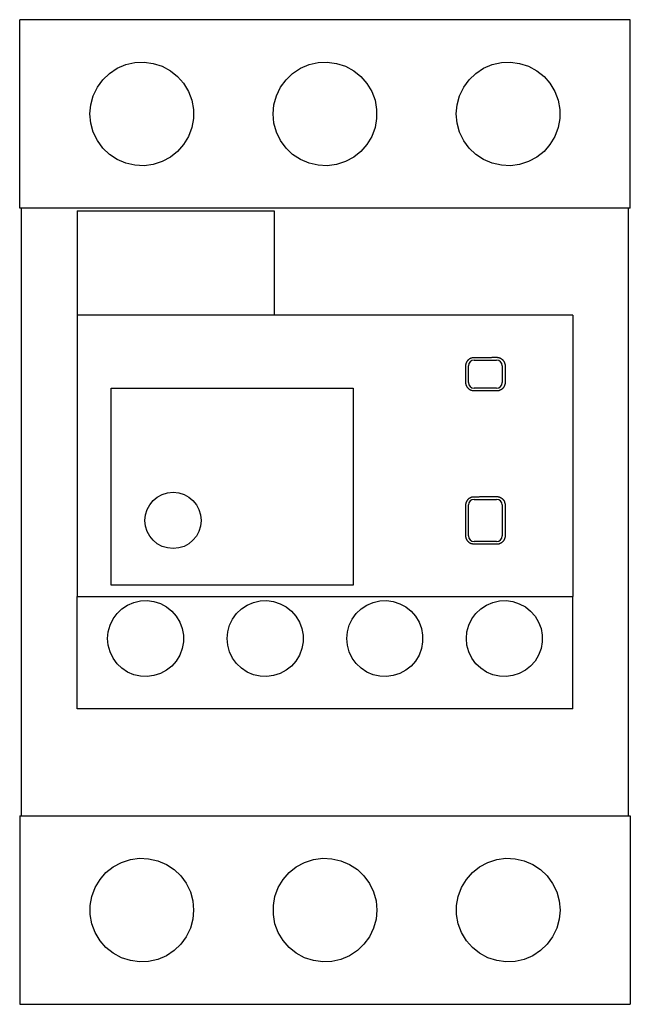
# Model space of a CAD drawing. Extents: x -1.09 to 1.09, y -1.75 to 1.75.
import ezdxf

# ---------------------------------------------------------------- set-up
doc = ezdxf.new("R2010")
doc.units = 0
doc.layers.get('0').update_dxf_attribs({"linetype": 'CONTINUOUS'})

msp = doc.modelspace()

# ---------------------------------------------------------------- linework, layer by layer
at = {"color": 0, "linetype": 'CONTINUOUS'}
for p, q in [((1.085, 1.75), (-1.085, 1.75)), ((-1.085, 1.08), (-1.085, 1.75)), ((1.085, 1.08), (1.085, 1.75)), ((-0.7662, 1.5588), (-0.7385, 1.5771)), ((-0.7385, 1.5771), (-0.7077, 1.5903)), ((-0.7077, 1.5903), (-0.6753, 1.5976)), ((-0.6753, 1.5976), (-0.6432, 1.5991)), ((-0.6432, 1.5991), (-0.6107, 1.5948)), ((-0.6107, 1.5948), (-0.5788, 1.5845)), ((-0.5788, 1.5845), (-0.5493, 1.5687)), ((-0.1153, 1.5587), (-0.0876, 1.5771)), ((-0.0876, 1.5771), (-0.0567, 1.5903)), ((-0.0567, 1.5903), (-0.0242, 1.5977)), ((-0.0242, 1.5977), (0.008, 1.5991)), ((0.008, 1.5991), (0.0405, 1.5947)), ((0.0405, 1.5947), (0.0725, 1.5844)), ((0.0725, 1.5844), (0.1019, 1.5685)), ((0.536, 1.5589), (0.5637, 1.5772)), ((0.5637, 1.5772), (0.5946, 1.5904)), ((0.5946, 1.5904), (0.627, 1.5977)), ((0.627, 1.5977), (0.6591, 1.5991)), ((0.6591, 1.5991), (0.6916, 1.5947)), ((0.6916, 1.5947), (0.7234, 1.5844)), ((0.7234, 1.5844), (0.7529, 1.5685)), ((-0.7894, 1.5366), (-0.7662, 1.5588)), ((-0.5493, 1.5687), (-0.5238, 1.5483)), ((-0.5238, 1.5483), (-0.5024, 1.5239)), ((-0.1385, 1.5365), (-0.1153, 1.5587)), ((0.1019, 1.5685), (0.1274, 1.5481)), ((0.1274, 1.5481), (0.1487, 1.5237)), ((0.5127, 1.5367), (0.536, 1.5589)), ((0.7529, 1.5685), (0.7783, 1.5482)), ((0.7783, 1.5482), (0.7996, 1.5239)), ((-0.8235, 1.4798), (-0.8089, 1.51)), ((-0.8089, 1.51), (-0.7894, 1.5366)), ((-0.5024, 1.5239), (-0.4852, 1.4953)), ((-0.1725, 1.4796), (-0.1579, 1.5099)), ((-0.1579, 1.5099), (-0.1385, 1.5365)), ((0.1487, 1.5237), (0.1659, 1.4951)), ((0.4785, 1.4798), (0.4932, 1.5101)), ((0.4932, 1.5101), (0.5127, 1.5367)), ((0.7996, 1.5239), (0.8169, 1.4953)), ((-0.8324, 1.4474), (-0.8235, 1.4798)), ((-0.4852, 1.4953), (-0.4733, 1.4638)), ((-0.1814, 1.4474), (-0.1725, 1.4796)), ((0.1659, 1.4951), (0.1777, 1.4636)), ((0.4696, 1.4474), (0.4785, 1.4798)), ((0.8169, 1.4953), (0.8287, 1.4637)), ((-0.8353, 1.415), (-0.8324, 1.4474)), ((-0.4733, 1.4638), (-0.4675, 1.4311)), ((-0.1843, 1.415), (-0.1814, 1.4474)), ((0.1777, 1.4636), (0.1835, 1.4311)), ((0.4667, 1.415), (0.4696, 1.4474)), ((0.8287, 1.4637), (0.8345, 1.4311)), ((-0.8324, 1.3826), (-0.8353, 1.415)), ((-0.4675, 1.4311), (-0.4675, 1.3989)), ((-0.1814, 1.3826), (-0.1843, 1.415)), ((0.1835, 1.4311), (0.1835, 1.3989)), ((0.4696, 1.3826), (0.4667, 1.415)), ((0.8345, 1.4311), (0.8345, 1.3989)), ((-0.8235, 1.3502), (-0.8324, 1.3826)), ((-0.4733, 1.3662), (-0.4852, 1.3347)), ((-0.4675, 1.3989), (-0.4733, 1.3662)), ((-0.1725, 1.3504), (-0.1814, 1.3826)), ((0.1777, 1.3664), (0.1659, 1.3349)), ((0.1835, 1.3989), (0.1777, 1.3664)), ((0.4785, 1.3502), (0.4696, 1.3826)), ((0.8287, 1.3663), (0.8169, 1.3347)), ((0.8345, 1.3989), (0.8287, 1.3663)), ((-0.8089, 1.32), (-0.8235, 1.3502)), ((-0.4852, 1.3347), (-0.5024, 1.3061)), ((-0.1579, 1.3201), (-0.1725, 1.3504)), ((0.1659, 1.3349), (0.1487, 1.3063)), ((0.4932, 1.3199), (0.4785, 1.3502)), ((0.8169, 1.3347), (0.7996, 1.3061)), ((-0.7894, 1.2934), (-0.8089, 1.32)), ((-0.5024, 1.3061), (-0.5238, 1.2817)), ((-0.1385, 1.2935), (-0.1579, 1.3201)), ((0.1487, 1.3063), (0.1274, 1.2819)), ((0.5127, 1.2933), (0.4932, 1.3199)), ((0.7996, 1.3061), (0.7783, 1.2818)), ((-0.7662, 1.2712), (-0.7894, 1.2934)), ((-0.7385, 1.2529), (-0.7662, 1.2712)), ((-0.5493, 1.2613), (-0.5788, 1.2455)), ((-0.5238, 1.2817), (-0.5493, 1.2613)), ((-0.1153, 1.2713), (-0.1385, 1.2935)), ((-0.0876, 1.2529), (-0.1153, 1.2713)), ((0.1019, 1.2615), (0.0725, 1.2456)), ((0.1274, 1.2819), (0.1019, 1.2615)), ((0.536, 1.2711), (0.5127, 1.2933)), ((0.5637, 1.2528), (0.536, 1.2711)), ((0.7529, 1.2615), (0.7234, 1.2456)), ((0.7783, 1.2818), (0.7529, 1.2615)), ((-0.7077, 1.2397), (-0.7385, 1.2529)), ((-0.6753, 1.2324), (-0.7077, 1.2397)), ((-0.6432, 1.2309), (-0.6753, 1.2324)), ((-0.6107, 1.2352), (-0.6432, 1.2309)), ((-0.5788, 1.2455), (-0.6107, 1.2352)), ((-0.0567, 1.2397), (-0.0876, 1.2529)), ((-0.0242, 1.2323), (-0.0567, 1.2397)), ((0.008, 1.2309), (-0.0242, 1.2323)), ((0.0405, 1.2353), (0.008, 1.2309)), ((0.0725, 1.2456), (0.0405, 1.2353)), ((0.5946, 1.2396), (0.5637, 1.2528)), ((0.627, 1.2323), (0.5946, 1.2396)), ((0.6591, 1.2309), (0.627, 1.2323)), ((0.6916, 1.2353), (0.6591, 1.2309)), ((0.7234, 1.2456), (0.6916, 1.2353)), ((0, 1.08), (-1.085, 1.08)), ((-1.0787, -1.08), (-1.0787, 1.08)), ((-0.8809, 1.07), (-0.1809, 1.07)), ((-0.8809, 1.07), (-0.8809, 0.7)), ((-0.1809, 1.07), (-0.1809, 0.7)), ((1.085, 1.08), (0, 1.08)), ((1.0787, -1.08), (1.0787, 1.08)), ((-0.8809, 0.7), (-0.8809, -0.3)), ((0.8809, 0.7), (-0.8809, 0.7)), ((0.8809, 0.7), (0.8809, -0.3)), ((0.5009, 0.5239), (0.5011, 0.5252)), ((0.5011, 0.5252), (0.5014, 0.5265)), ((0.5014, 0.5265), (0.5017, 0.5278)), ((0.5017, 0.5278), (0.5021, 0.5291)), ((0.5021, 0.5291), (0.5025, 0.5303)), ((0.5025, 0.5303), (0.503, 0.5316)), ((0.503, 0.5316), (0.5036, 0.5328)), ((0.5036, 0.5328), (0.5042, 0.534)), ((0.5042, 0.534), (0.5049, 0.5352)), ((0.5049, 0.5352), (0.5056, 0.5363)), ((0.5056, 0.5363), (0.5063, 0.5374)), ((0.5063, 0.5374), (0.5071, 0.5384)), ((0.5071, 0.5384), (0.508, 0.5394)), ((0.508, 0.5394), (0.5088, 0.5404)), ((0.5088, 0.5404), (0.5097, 0.5413)), ((0.5097, 0.5413), (0.5107, 0.5421)), ((0.5107, 0.5421), (0.5117, 0.543)), ((0.5117, 0.543), (0.5127, 0.5438)), ((0.5127, 0.5438), (0.5138, 0.5445)), ((0.5138, 0.5445), (0.5149, 0.5452)), ((0.5149, 0.5452), (0.5161, 0.5459)), ((0.5161, 0.5459), (0.5173, 0.5465)), ((0.5173, 0.5465), (0.5185, 0.5471)), ((0.5185, 0.5471), (0.5197, 0.5476)), ((0.5197, 0.5476), (0.521, 0.548)), ((0.521, 0.548), (0.5223, 0.5484)), ((0.5223, 0.5484), (0.5236, 0.5487)), ((0.5236, 0.5487), (0.5249, 0.549)), ((0.5249, 0.549), (0.5262, 0.5492)), ((0.5262, 0.5492), (0.5274, 0.5493)), ((0.5274, 0.5493), (0.5287, 0.5494)), ((0.5287, 0.5494), (0.53, 0.5495)), ((0.53, 0.5495), (0.5323, 0.5495)), ((0.53, 0.54), (0.61, 0.54)), ((0.5323, 0.5495), (0.5346, 0.5495)), ((0.5346, 0.5495), (0.5369, 0.5495)), ((0.5369, 0.5495), (0.5391, 0.5495)), ((0.5391, 0.5495), (0.5414, 0.5495)), ((0.5414, 0.5495), (0.5437, 0.5495)), ((0.5437, 0.5495), (0.546, 0.5495)), ((0.546, 0.5495), (0.5483, 0.5495)), ((0.5483, 0.5495), (0.5506, 0.5496)), ((0.5506, 0.5496), (0.5529, 0.5496)), ((0.5529, 0.5496), (0.5552, 0.5496)), ((0.5552, 0.5496), (0.5574, 0.5496)), ((0.5574, 0.5496), (0.5597, 0.5496)), ((0.5597, 0.5496), (0.562, 0.5496)), ((0.562, 0.5496), (0.5643, 0.5496)), ((0.5643, 0.5496), (0.5666, 0.5496)), ((0.5666, 0.5496), (0.5689, 0.5496)), ((0.5689, 0.5496), (0.5712, 0.5496)), ((0.5712, 0.5496), (0.5734, 0.5497)), ((0.5734, 0.5497), (0.5757, 0.5497)), ((0.5757, 0.5497), (0.578, 0.5497)), ((0.578, 0.5497), (0.5803, 0.5497)), ((0.5803, 0.5497), (0.5826, 0.5497)), ((0.5826, 0.5497), (0.5849, 0.5497)), ((0.5849, 0.5497), (0.5872, 0.5497)), ((0.5872, 0.5497), (0.5894, 0.5497)), ((0.5894, 0.5497), (0.5917, 0.5497)), ((0.5917, 0.5497), (0.594, 0.5498)), ((0.594, 0.5498), (0.5963, 0.5498)), ((0.5963, 0.5498), (0.5986, 0.5498)), ((0.5986, 0.5498), (0.6009, 0.5498)), ((0.6009, 0.5498), (0.6031, 0.5498)), ((0.6031, 0.5498), (0.6054, 0.5498)), ((0.6054, 0.5498), (0.6077, 0.5498)), ((0.6077, 0.5498), (0.61, 0.5498)), ((0.61, 0.5498), (0.6113, 0.5498)), ((0.6113, 0.5498), (0.6126, 0.5497)), ((0.6126, 0.5497), (0.6139, 0.5496)), ((0.6139, 0.5496), (0.6152, 0.5494)), ((0.6152, 0.5494), (0.6166, 0.5491)), ((0.6166, 0.5491), (0.6179, 0.5488)), ((0.6179, 0.5488), (0.6192, 0.5484)), ((0.6192, 0.5484), (0.6205, 0.548)), ((0.6205, 0.548), (0.6218, 0.5475)), ((0.6218, 0.5475), (0.623, 0.5469)), ((0.623, 0.5469), (0.6242, 0.5463)), ((0.6242, 0.5463), (0.6254, 0.5456)), ((0.6254, 0.5456), (0.6265, 0.5449)), ((0.6265, 0.5449), (0.6277, 0.5442)), ((0.6277, 0.5442), (0.6287, 0.5434)), ((0.6287, 0.5434), (0.6297, 0.5425)), ((0.6297, 0.5425), (0.6307, 0.5416)), ((0.6307, 0.5416), (0.6316, 0.5407)), ((0.6316, 0.5407), (0.6325, 0.5398)), ((0.6325, 0.5398), (0.6334, 0.5388)), ((0.6334, 0.5388), (0.6342, 0.5377)), ((0.6342, 0.5377), (0.635, 0.5366)), ((0.635, 0.5366), (0.6357, 0.5354)), ((0.6357, 0.5354), (0.6364, 0.5343)), ((0.6364, 0.5343), (0.637, 0.533)), ((0.637, 0.533), (0.6376, 0.5318)), ((0.6376, 0.5318), (0.6381, 0.5305)), ((0.6381, 0.5305), (0.6385, 0.5292)), ((0.6385, 0.5292), (0.6389, 0.5279)), ((0.6389, 0.5279), (0.6393, 0.5266)), ((0.6393, 0.5266), (0.6395, 0.5253)), ((0.6395, 0.5253), (0.6397, 0.5239)), ((0.5007, 0.5213), (0.5008, 0.5226)), ((0.5007, 0.52), (0.5007, 0.5213)), ((0.5007, 0.46), (0.5007, 0.52)), ((0.5008, 0.5226), (0.5009, 0.5239)), ((0.51, 0.46), (0.51, 0.52)), ((0.63, 0.52), (0.63, 0.46)), ((0.6397, 0.5239), (0.6399, 0.5226)), ((0.6399, 0.5226), (0.64, 0.5213)), ((0.64, 0.5213), (0.64, 0.52)), ((0.64, 0.52), (0.64, 0.46)), ((0.5007, 0.4587), (0.5007, 0.46)), ((0.5008, 0.4574), (0.5007, 0.4587)), ((0.5009, 0.4561), (0.5008, 0.4574)), ((0.5011, 0.4548), (0.5009, 0.4561)), ((0.6397, 0.4561), (0.6395, 0.4547)), ((0.6399, 0.4574), (0.6397, 0.4561)), ((0.64, 0.4587), (0.6399, 0.4574)), ((0.64, 0.46), (0.64, 0.4587)), ((-0.76, 0.44), (0.1, 0.44)), ((-0.76, -0.26), (-0.76, 0.44)), ((0.1, 0.44), (0.1, -0.26)), ((0.5014, 0.4535), (0.5011, 0.4548)), ((0.5017, 0.4522), (0.5014, 0.4535)), ((0.5021, 0.4509), (0.5017, 0.4522)), ((0.5025, 0.4497), (0.5021, 0.4509)), ((0.503, 0.4484), (0.5025, 0.4497)), ((0.5036, 0.4472), (0.503, 0.4484)), ((0.5042, 0.446), (0.5036, 0.4472)), ((0.5049, 0.4448), (0.5042, 0.446)), ((0.5056, 0.4437), (0.5049, 0.4448)), ((0.5063, 0.4426), (0.5056, 0.4437)), ((0.5071, 0.4416), (0.5063, 0.4426)), ((0.508, 0.4406), (0.5071, 0.4416)), ((0.5088, 0.4396), (0.508, 0.4406)), ((0.5097, 0.4387), (0.5088, 0.4396)), ((0.5107, 0.4379), (0.5097, 0.4387)), ((0.5117, 0.437), (0.5107, 0.4379)), ((0.5127, 0.4362), (0.5117, 0.437)), ((0.5138, 0.4355), (0.5127, 0.4362)), ((0.5149, 0.4348), (0.5138, 0.4355)), ((0.5161, 0.4341), (0.5149, 0.4348)), ((0.5173, 0.4335), (0.5161, 0.4341)), ((0.5185, 0.4329), (0.5173, 0.4335)), ((0.5197, 0.4324), (0.5185, 0.4329)), ((0.521, 0.432), (0.5197, 0.4324)), ((0.5223, 0.4316), (0.521, 0.432)), ((0.5236, 0.4313), (0.5223, 0.4316)), ((0.5249, 0.431), (0.5236, 0.4313)), ((0.5262, 0.4308), (0.5249, 0.431)), ((0.5274, 0.4307), (0.5262, 0.4308)), ((0.5287, 0.4306), (0.5274, 0.4307)), ((0.53, 0.4305), (0.5287, 0.4306)), ((0.61, 0.44), (0.53, 0.44)), ((0.5323, 0.4305), (0.53, 0.4305)), ((0.5346, 0.4305), (0.5323, 0.4305)), ((0.5369, 0.4305), (0.5346, 0.4305)), ((0.5391, 0.4305), (0.5369, 0.4305)), ((0.5414, 0.4305), (0.5391, 0.4305)), ((0.5437, 0.4305), (0.5414, 0.4305)), ((0.546, 0.4305), (0.5437, 0.4305)), ((0.5483, 0.4305), (0.546, 0.4305)), ((0.5506, 0.4304), (0.5483, 0.4305)), ((0.5529, 0.4304), (0.5506, 0.4304)), ((0.5552, 0.4304), (0.5529, 0.4304)), ((0.5574, 0.4304), (0.5552, 0.4304)), ((0.5597, 0.4304), (0.5574, 0.4304)), ((0.562, 0.4304), (0.5597, 0.4304)), ((0.5643, 0.4304), (0.562, 0.4304)), ((0.5666, 0.4304), (0.5643, 0.4304)), ((0.5689, 0.4304), (0.5666, 0.4304)), ((0.5712, 0.4304), (0.5689, 0.4304)), ((0.5734, 0.4303), (0.5712, 0.4304)), ((0.5757, 0.4303), (0.5734, 0.4303)), ((0.578, 0.4303), (0.5757, 0.4303)), ((0.5803, 0.4303), (0.578, 0.4303)), ((0.5826, 0.4303), (0.5803, 0.4303)), ((0.5849, 0.4303), (0.5826, 0.4303)), ((0.5872, 0.4303), (0.5849, 0.4303)), ((0.5894, 0.4303), (0.5872, 0.4303)), ((0.5917, 0.4303), (0.5894, 0.4303)), ((0.594, 0.4302), (0.5917, 0.4303)), ((0.5963, 0.4302), (0.594, 0.4302)), ((0.5986, 0.4302), (0.5963, 0.4302)), ((0.6009, 0.4302), (0.5986, 0.4302)), ((0.6031, 0.4302), (0.6009, 0.4302)), ((0.6054, 0.4302), (0.6031, 0.4302)), ((0.6077, 0.4302), (0.6054, 0.4302)), ((0.61, 0.4302), (0.6077, 0.4302)), ((0.6113, 0.4302), (0.61, 0.4302)), ((0.6126, 0.4303), (0.6113, 0.4302)), ((0.6139, 0.4304), (0.6126, 0.4303)), ((0.6152, 0.4306), (0.6139, 0.4304)), ((0.6166, 0.4309), (0.6152, 0.4306)), ((0.6179, 0.4312), (0.6166, 0.4309)), ((0.6192, 0.4316), (0.6179, 0.4312)), ((0.6205, 0.432), (0.6192, 0.4316)), ((0.6218, 0.4325), (0.6205, 0.432)), ((0.623, 0.4331), (0.6218, 0.4325)), ((0.6242, 0.4337), (0.623, 0.4331)), ((0.6254, 0.4344), (0.6242, 0.4337)), ((0.6265, 0.4351), (0.6254, 0.4344)), ((0.6277, 0.4358), (0.6265, 0.4351)), ((0.6287, 0.4366), (0.6277, 0.4358)), ((0.6297, 0.4375), (0.6287, 0.4366)), ((0.6307, 0.4384), (0.6297, 0.4375)), ((0.6316, 0.4393), (0.6307, 0.4384)), ((0.6325, 0.4402), (0.6316, 0.4393)), ((0.6334, 0.4412), (0.6325, 0.4402)), ((0.6342, 0.4423), (0.6334, 0.4412)), ((0.635, 0.4434), (0.6342, 0.4423)), ((0.6357, 0.4446), (0.635, 0.4434)), ((0.6364, 0.4457), (0.6357, 0.4446)), ((0.637, 0.447), (0.6364, 0.4457)), ((0.6376, 0.4482), (0.637, 0.447)), ((0.6381, 0.4495), (0.6376, 0.4482)), ((0.6385, 0.4508), (0.6381, 0.4495)), ((0.6389, 0.4521), (0.6385, 0.4508)), ((0.6393, 0.4534), (0.6389, 0.4521)), ((0.6395, 0.4547), (0.6393, 0.4534)), ((0.5021, 0.0341), (0.5025, 0.0353)), ((0.5025, 0.0353), (0.503, 0.0366)), ((0.503, 0.0366), (0.5036, 0.0378)), ((0.5036, 0.0378), (0.5042, 0.039)), ((0.5042, 0.039), (0.5049, 0.0402)), ((0.5049, 0.0402), (0.5056, 0.0413)), ((0.5056, 0.0413), (0.5063, 0.0424)), ((0.5063, 0.0424), (0.5071, 0.0434)), ((0.5071, 0.0434), (0.508, 0.0444)), ((0.508, 0.0444), (0.5088, 0.0454)), ((0.5088, 0.0454), (0.5097, 0.0463)), ((0.5097, 0.0463), (0.5107, 0.0471)), ((0.5107, 0.0471), (0.5117, 0.048)), ((0.5117, 0.048), (0.5127, 0.0488)), ((0.5127, 0.0488), (0.5138, 0.0495)), ((0.5138, 0.0495), (0.5149, 0.0502)), ((0.5149, 0.0502), (0.5161, 0.0509)), ((0.5161, 0.0509), (0.5173, 0.0515)), ((0.5173, 0.0515), (0.5185, 0.0521)), ((0.5185, 0.0521), (0.5197, 0.0526)), ((0.5197, 0.0526), (0.521, 0.053)), ((0.521, 0.053), (0.5223, 0.0534)), ((0.5223, 0.0534), (0.5236, 0.0537)), ((0.5236, 0.0537), (0.5249, 0.054)), ((0.5249, 0.054), (0.5262, 0.0542)), ((0.5262, 0.0542), (0.5274, 0.0543)), ((0.5274, 0.0543), (0.5287, 0.0544)), ((0.5287, 0.0544), (0.53, 0.0545)), ((0.53, 0.0545), (0.5323, 0.0545)), ((0.53, 0.045), (0.61, 0.045)), ((0.5323, 0.0545), (0.5346, 0.0545)), ((0.5346, 0.0545), (0.5369, 0.0545)), ((0.5369, 0.0545), (0.5391, 0.0545)), ((0.5391, 0.0545), (0.5414, 0.0545)), ((0.5414, 0.0545), (0.5437, 0.0545)), ((0.5437, 0.0545), (0.546, 0.0545)), ((0.546, 0.0545), (0.5483, 0.0545)), ((0.5483, 0.0545), (0.5506, 0.0546)), ((0.5506, 0.0546), (0.5529, 0.0546)), ((0.5529, 0.0546), (0.5552, 0.0546)), ((0.5552, 0.0546), (0.5574, 0.0546)), ((0.5574, 0.0546), (0.5597, 0.0546)), ((0.5597, 0.0546), (0.562, 0.0546)), ((0.562, 0.0546), (0.5643, 0.0546)), ((0.5643, 0.0546), (0.5666, 0.0546)), ((0.5666, 0.0546), (0.5689, 0.0546)), ((0.5689, 0.0546), (0.5712, 0.0546)), ((0.5712, 0.0546), (0.5734, 0.0547)), ((0.5734, 0.0547), (0.5757, 0.0547)), ((0.5757, 0.0547), (0.578, 0.0547)), ((0.578, 0.0547), (0.5803, 0.0547)), ((0.5803, 0.0547), (0.5826, 0.0547)), ((0.5826, 0.0547), (0.5849, 0.0547)), ((0.5849, 0.0547), (0.5872, 0.0547)), ((0.5872, 0.0547), (0.5894, 0.0547)), ((0.5894, 0.0547), (0.5917, 0.0547)), ((0.5917, 0.0547), (0.594, 0.0548)), ((0.594, 0.0548), (0.5963, 0.0548)), ((0.5963, 0.0548), (0.5986, 0.0548)), ((0.5986, 0.0548), (0.6009, 0.0548)), ((0.6009, 0.0548), (0.6031, 0.0548)), ((0.6031, 0.0548), (0.6054, 0.0548)), ((0.6054, 0.0548), (0.6077, 0.0548)), ((0.6077, 0.0548), (0.61, 0.0548)), ((0.61, 0.0548), (0.6113, 0.0548)), ((0.6113, 0.0548), (0.6126, 0.0547)), ((0.6126, 0.0547), (0.6139, 0.0546)), ((0.6139, 0.0546), (0.6152, 0.0544)), ((0.6152, 0.0544), (0.6166, 0.0541)), ((0.6166, 0.0541), (0.6179, 0.0538)), ((0.6179, 0.0538), (0.6192, 0.0534)), ((0.6192, 0.0534), (0.6205, 0.053)), ((0.6205, 0.053), (0.6218, 0.0525)), ((0.6218, 0.0525), (0.623, 0.0519)), ((0.623, 0.0519), (0.6242, 0.0513)), ((0.6242, 0.0513), (0.6254, 0.0506)), ((0.6254, 0.0506), (0.6265, 0.0499)), ((0.6265, 0.0499), (0.6277, 0.0492)), ((0.6277, 0.0492), (0.6287, 0.0484)), ((0.6287, 0.0484), (0.6297, 0.0475)), ((0.6297, 0.0475), (0.6307, 0.0466)), ((0.6307, 0.0466), (0.6316, 0.0457)), ((0.6316, 0.0457), (0.6325, 0.0448)), ((0.6325, 0.0448), (0.6334, 0.0438)), ((0.6334, 0.0438), (0.6342, 0.0427)), ((0.6342, 0.0427), (0.635, 0.0416)), ((0.635, 0.0416), (0.6357, 0.0404)), ((0.6357, 0.0404), (0.6364, 0.0393)), ((0.6364, 0.0393), (0.637, 0.038)), ((0.637, 0.038), (0.6376, 0.0368)), ((0.6376, 0.0368), (0.6381, 0.0355)), ((0.6381, 0.0355), (0.6385, 0.0342)), ((0.5007, 0.0263), (0.5008, 0.0276)), ((0.5007, 0.025), (0.5007, 0.0263)), ((0.5007, -0.085), (0.5007, 0.025)), ((0.5008, 0.0276), (0.5009, 0.0289)), ((0.5009, 0.0289), (0.5011, 0.0302)), ((0.5011, 0.0302), (0.5014, 0.0315)), ((0.5014, 0.0315), (0.5017, 0.0328)), ((0.5017, 0.0328), (0.5021, 0.0341)), ((0.51, -0.085), (0.51, 0.025)), ((0.63, 0.025), (0.63, -0.085)), ((0.6385, 0.0342), (0.6389, 0.0329)), ((0.6389, 0.0329), (0.6393, 0.0316)), ((0.6393, 0.0316), (0.6395, 0.0303)), ((0.6395, 0.0303), (0.6397, 0.0289)), ((0.6397, 0.0289), (0.6399, 0.0276)), ((0.6399, 0.0276), (0.64, 0.0263)), ((0.64, 0.0263), (0.64, 0.025)), ((0.64, 0.025), (0.64, -0.085)), ((0.5007, -0.0863), (0.5007, -0.085)), ((0.5008, -0.0876), (0.5007, -0.0863)), ((0.5009, -0.0889), (0.5008, -0.0876)), ((0.5011, -0.0902), (0.5009, -0.0889)), ((0.5014, -0.0915), (0.5011, -0.0902)), ((0.5017, -0.0928), (0.5014, -0.0915)), ((0.5021, -0.0941), (0.5017, -0.0928)), ((0.5025, -0.0953), (0.5021, -0.0941)), ((0.503, -0.0966), (0.5025, -0.0953)), ((0.5036, -0.0978), (0.503, -0.0966)), ((0.5042, -0.099), (0.5036, -0.0978)), ((0.5049, -0.1002), (0.5042, -0.099)), ((0.5056, -0.1013), (0.5049, -0.1002)), ((0.5063, -0.1024), (0.5056, -0.1013)), ((0.5071, -0.1034), (0.5063, -0.1024)), ((0.508, -0.1044), (0.5071, -0.1034)), ((0.5088, -0.1054), (0.508, -0.1044)), ((0.61, -0.105), (0.53, -0.105)), ((0.6325, -0.1048), (0.6316, -0.1057)), ((0.6334, -0.1038), (0.6325, -0.1048)), ((0.6342, -0.1027), (0.6334, -0.1038)), ((0.635, -0.1016), (0.6342, -0.1027)), ((0.6357, -0.1004), (0.635, -0.1016)), ((0.6364, -0.0993), (0.6357, -0.1004)), ((0.637, -0.098), (0.6364, -0.0993)), ((0.6376, -0.0968), (0.637, -0.098)), ((0.6381, -0.0955), (0.6376, -0.0968)), ((0.6385, -0.0942), (0.6381, -0.0955)), ((0.6389, -0.0929), (0.6385, -0.0942)), ((0.6393, -0.0916), (0.6389, -0.0929)), ((0.6395, -0.0903), (0.6393, -0.0916)), ((0.6397, -0.0889), (0.6395, -0.0903)), ((0.6399, -0.0876), (0.6397, -0.0889)), ((0.64, -0.0863), (0.6399, -0.0876)), ((0.64, -0.085), (0.64, -0.0863)), ((0.5097, -0.1063), (0.5088, -0.1054)), ((0.5107, -0.1071), (0.5097, -0.1063)), ((0.5117, -0.108), (0.5107, -0.1071)), ((0.5127, -0.1088), (0.5117, -0.108)), ((0.5138, -0.1095), (0.5127, -0.1088)), ((0.5149, -0.1102), (0.5138, -0.1095)), ((0.5161, -0.1109), (0.5149, -0.1102)), ((0.5173, -0.1115), (0.5161, -0.1109)), ((0.5185, -0.1121), (0.5173, -0.1115)), ((0.5197, -0.1126), (0.5185, -0.1121)), ((0.521, -0.113), (0.5197, -0.1126)), ((0.5223, -0.1134), (0.521, -0.113)), ((0.5236, -0.1137), (0.5223, -0.1134)), ((0.5249, -0.114), (0.5236, -0.1137)), ((0.5262, -0.1142), (0.5249, -0.114)), ((0.5274, -0.1143), (0.5262, -0.1142)), ((0.5287, -0.1144), (0.5274, -0.1143)), ((0.53, -0.1145), (0.5287, -0.1144)), ((0.5323, -0.1145), (0.53, -0.1145)), ((0.5346, -0.1145), (0.5323, -0.1145)), ((0.5369, -0.1145), (0.5346, -0.1145)), ((0.5391, -0.1145), (0.5369, -0.1145)), ((0.5414, -0.1145), (0.5391, -0.1145)), ((0.5437, -0.1145), (0.5414, -0.1145)), ((0.546, -0.1145), (0.5437, -0.1145)), ((0.5483, -0.1145), (0.546, -0.1145)), ((0.5506, -0.1146), (0.5483, -0.1145)), ((0.5529, -0.1146), (0.5506, -0.1146)), ((0.5552, -0.1146), (0.5529, -0.1146)), ((0.5574, -0.1146), (0.5552, -0.1146)), ((0.5597, -0.1146), (0.5574, -0.1146)), ((0.562, -0.1146), (0.5597, -0.1146)), ((0.5643, -0.1146), (0.562, -0.1146)), ((0.5666, -0.1146), (0.5643, -0.1146)), ((0.5689, -0.1146), (0.5666, -0.1146)), ((0.5712, -0.1146), (0.5689, -0.1146)), ((0.5734, -0.1147), (0.5712, -0.1146)), ((0.5757, -0.1147), (0.5734, -0.1147)), ((0.578, -0.1147), (0.5757, -0.1147)), ((0.5803, -0.1147), (0.578, -0.1147)), ((0.5826, -0.1147), (0.5803, -0.1147)), ((0.5849, -0.1147), (0.5826, -0.1147)), ((0.5872, -0.1147), (0.5849, -0.1147)), ((0.5894, -0.1147), (0.5872, -0.1147)), ((0.5917, -0.1147), (0.5894, -0.1147)), ((0.594, -0.1148), (0.5917, -0.1147)), ((0.5963, -0.1148), (0.594, -0.1148)), ((0.5986, -0.1148), (0.5963, -0.1148)), ((0.6009, -0.1148), (0.5986, -0.1148)), ((0.6031, -0.1148), (0.6009, -0.1148)), ((0.6054, -0.1148), (0.6031, -0.1148)), ((0.6077, -0.1148), (0.6054, -0.1148)), ((0.61, -0.1148), (0.6077, -0.1148)), ((0.6113, -0.1148), (0.61, -0.1148)), ((0.6126, -0.1147), (0.6113, -0.1148)), ((0.6139, -0.1146), (0.6126, -0.1147)), ((0.6152, -0.1144), (0.6139, -0.1146)), ((0.6166, -0.1141), (0.6152, -0.1144)), ((0.6179, -0.1138), (0.6166, -0.1141)), ((0.6192, -0.1134), (0.6179, -0.1138)), ((0.6205, -0.113), (0.6192, -0.1134)), ((0.6218, -0.1125), (0.6205, -0.113)), ((0.623, -0.1119), (0.6218, -0.1125)), ((0.6242, -0.1113), (0.623, -0.1119)), ((0.6254, -0.1106), (0.6242, -0.1113)), ((0.6265, -0.1099), (0.6254, -0.1106)), ((0.6277, -0.1092), (0.6265, -0.1099)), ((0.6287, -0.1084), (0.6277, -0.1092)), ((0.6297, -0.1075), (0.6287, -0.1084)), ((0.6307, -0.1066), (0.6297, -0.1075)), ((0.6316, -0.1057), (0.6307, -0.1066)), ((0.1, -0.26), (-0.76, -0.26)), ((-0.8809, -0.7), (-0.8809, -0.3)), ((-0.8809, -0.3), (0.8809, -0.3)), ((0.8809, -0.7), (0.8809, -0.3)), ((-0.7389, -0.3608), (-0.7218, -0.3446)), ((-0.7218, -0.3446), (-0.7016, -0.3312)), ((-0.7016, -0.3312), (-0.679, -0.3215)), ((-0.679, -0.3215), (-0.6553, -0.3162)), ((-0.6553, -0.3162), (-0.6318, -0.3151)), ((-0.6318, -0.3151), (-0.608, -0.3183)), ((-0.608, -0.3183), (-0.5847, -0.3258)), ((-0.5847, -0.3258), (-0.5631, -0.3374)), ((-0.5631, -0.3374), (-0.5443, -0.3523)), ((-0.314, -0.361), (-0.297, -0.3447)), ((-0.297, -0.3447), (-0.2767, -0.3312)), ((-0.2767, -0.3312), (-0.2541, -0.3216)), ((-0.2541, -0.3216), (-0.2303, -0.3162)), ((-0.2303, -0.3162), (-0.2067, -0.3151)), ((-0.2067, -0.3151), (-0.1829, -0.3183)), ((-0.1829, -0.3183), (-0.1595, -0.3259)), ((-0.1595, -0.3259), (-0.1379, -0.3375)), ((-0.1379, -0.3375), (-0.1192, -0.3525)), ((0.111, -0.3609), (0.1281, -0.3447)), ((0.1281, -0.3447), (0.1484, -0.3312)), ((0.1484, -0.3312), (0.171, -0.3215)), ((0.171, -0.3215), (0.1948, -0.3162)), ((0.1948, -0.3162), (0.2184, -0.3151)), ((0.2184, -0.3151), (0.2422, -0.3183)), ((0.2422, -0.3183), (0.2656, -0.3259)), ((0.2656, -0.3259), (0.2872, -0.3375)), ((0.2872, -0.3375), (0.3059, -0.3525)), ((0.5362, -0.3608), (0.5533, -0.3445)), ((0.5533, -0.3445), (0.5736, -0.3311)), ((0.5736, -0.3311), (0.5962, -0.3215)), ((0.5962, -0.3215), (0.62, -0.3161)), ((0.62, -0.3161), (0.6435, -0.3151)), ((0.6435, -0.3151), (0.6672, -0.3183)), ((0.6672, -0.3183), (0.6905, -0.3259)), ((0.6905, -0.3259), (0.7121, -0.3375)), ((0.7121, -0.3375), (0.7308, -0.3524)), ((-0.7639, -0.4025), (-0.7531, -0.3803)), ((-0.7531, -0.3803), (-0.7389, -0.3608)), ((-0.5443, -0.3523), (-0.5287, -0.3701)), ((-0.5287, -0.3701), (-0.516, -0.3911)), ((-0.3389, -0.4026), (-0.3282, -0.3805)), ((-0.3282, -0.3805), (-0.314, -0.361)), ((-0.1192, -0.3525), (-0.1035, -0.3703)), ((-0.1035, -0.3703), (-0.0909, -0.3913)), ((0.0861, -0.4026), (0.0968, -0.3805)), ((0.0968, -0.3805), (0.111, -0.3609)), ((0.3059, -0.3525), (0.3215, -0.3703)), ((0.3215, -0.3703), (0.3341, -0.3913)), ((0.5111, -0.4025), (0.5219, -0.3803)), ((0.5219, -0.3803), (0.5362, -0.3608)), ((0.7308, -0.3524), (0.7464, -0.3702)), ((0.7464, -0.3702), (0.759, -0.3911)), ((-0.7704, -0.4262), (-0.7639, -0.4025)), ((-0.516, -0.3911), (-0.5073, -0.4142)), ((-0.5073, -0.4142), (-0.503, -0.4382)), ((-0.3454, -0.4263), (-0.3389, -0.4026)), ((-0.0909, -0.3913), (-0.0823, -0.4143)), ((-0.0823, -0.4143), (-0.078, -0.4382)), ((0.0796, -0.4263), (0.0861, -0.4026)), ((0.3341, -0.3913), (0.3427, -0.4143)), ((0.3427, -0.4143), (0.347, -0.4382)), ((0.5046, -0.4262), (0.5111, -0.4025)), ((0.759, -0.3911), (0.7677, -0.4142)), ((0.7677, -0.4142), (0.772, -0.4382)), ((-0.7725, -0.45), (-0.7704, -0.4262)), ((-0.7704, -0.4738), (-0.7725, -0.45)), ((-0.503, -0.4382), (-0.503, -0.4618)), ((-0.3475, -0.45), (-0.3454, -0.4263)), ((-0.3454, -0.4737), (-0.3475, -0.45)), ((-0.078, -0.4382), (-0.078, -0.4618)), ((0.0775, -0.45), (0.0796, -0.4263)), ((0.0796, -0.4737), (0.0775, -0.45)), ((0.347, -0.4382), (0.347, -0.4618)), ((0.5025, -0.45), (0.5046, -0.4262)), ((0.5046, -0.4738), (0.5025, -0.45)), ((0.772, -0.4382), (0.772, -0.4618)), ((-0.7639, -0.4975), (-0.7704, -0.4738)), ((-0.5073, -0.4858), (-0.516, -0.5089)), ((-0.503, -0.4618), (-0.5073, -0.4858)), ((-0.3389, -0.4974), (-0.3454, -0.4737)), ((-0.0823, -0.4857), (-0.0909, -0.5087)), ((-0.078, -0.4618), (-0.0823, -0.4857)), ((0.0861, -0.4974), (0.0796, -0.4737)), ((0.3427, -0.4857), (0.3341, -0.5087)), ((0.347, -0.4618), (0.3427, -0.4857)), ((0.5111, -0.4975), (0.5046, -0.4738)), ((0.7677, -0.4858), (0.759, -0.5089)), ((0.772, -0.4618), (0.7677, -0.4858)), ((-0.7531, -0.5197), (-0.7639, -0.4975)), ((-0.7389, -0.5392), (-0.7531, -0.5197)), ((-0.516, -0.5089), (-0.5287, -0.5299)), ((-0.3282, -0.5195), (-0.3389, -0.4974)), ((-0.314, -0.539), (-0.3282, -0.5195)), ((-0.0909, -0.5087), (-0.1035, -0.5297)), ((0.0968, -0.5195), (0.0861, -0.4974)), ((0.111, -0.5391), (0.0968, -0.5195)), ((0.3341, -0.5087), (0.3215, -0.5297)), ((0.5219, -0.5197), (0.5111, -0.4975)), ((0.5362, -0.5392), (0.5219, -0.5197)), ((0.759, -0.5089), (0.7464, -0.5298)), ((-0.7218, -0.5554), (-0.7389, -0.5392)), ((-0.7016, -0.5688), (-0.7218, -0.5554)), ((-0.5443, -0.5477), (-0.5631, -0.5626)), ((-0.5287, -0.5299), (-0.5443, -0.5477)), ((-0.297, -0.5553), (-0.314, -0.539)), ((-0.2767, -0.5688), (-0.297, -0.5553)), ((-0.1192, -0.5475), (-0.1379, -0.5625)), ((-0.1035, -0.5297), (-0.1192, -0.5475)), ((0.1281, -0.5553), (0.111, -0.5391)), ((0.1484, -0.5688), (0.1281, -0.5553)), ((0.3059, -0.5475), (0.2872, -0.5625)), ((0.3215, -0.5297), (0.3059, -0.5475)), ((0.5533, -0.5555), (0.5362, -0.5392)), ((0.5736, -0.5689), (0.5533, -0.5555)), ((0.7308, -0.5476), (0.7121, -0.5625)), ((0.7464, -0.5298), (0.7308, -0.5476)), ((-0.679, -0.5785), (-0.7016, -0.5688)), ((-0.6553, -0.5838), (-0.679, -0.5785)), ((-0.6318, -0.5849), (-0.6553, -0.5838)), ((-0.608, -0.5817), (-0.6318, -0.5849)), ((-0.5847, -0.5742), (-0.608, -0.5817)), ((-0.5631, -0.5626), (-0.5847, -0.5742)), ((-0.2541, -0.5784), (-0.2767, -0.5688)), ((-0.2303, -0.5838), (-0.2541, -0.5784)), ((-0.2067, -0.5849), (-0.2303, -0.5838)), ((-0.1829, -0.5817), (-0.2067, -0.5849)), ((-0.1595, -0.5741), (-0.1829, -0.5817)), ((-0.1379, -0.5625), (-0.1595, -0.5741)), ((0.171, -0.5785), (0.1484, -0.5688)), ((0.1948, -0.5838), (0.171, -0.5785)), ((0.2184, -0.5849), (0.1948, -0.5838)), ((0.2422, -0.5817), (0.2184, -0.5849)), ((0.2656, -0.5741), (0.2422, -0.5817)), ((0.2872, -0.5625), (0.2656, -0.5741)), ((0.5962, -0.5785), (0.5736, -0.5689)), ((0.62, -0.5839), (0.5962, -0.5785)), ((0.6435, -0.5849), (0.62, -0.5839)), ((0.6672, -0.5817), (0.6435, -0.5849)), ((0.6905, -0.5741), (0.6672, -0.5817)), ((0.7121, -0.5625), (0.6905, -0.5741)), ((0.8809, -0.7), (-0.8809, -0.7)), ((-1.085, -1.08), (0, -1.08)), ((-1.085, -1.08), (-1.085, -1.75)), ((0, -1.08), (1.085, -1.08)), ((1.085, -1.08), (1.085, -1.75)), ((-0.7529, -1.2615), (-0.7234, -1.2456)), ((-0.7234, -1.2456), (-0.6916, -1.2353)), ((-0.6916, -1.2353), (-0.6591, -1.2309)), ((-0.6591, -1.2309), (-0.627, -1.2323)), ((-0.627, -1.2323), (-0.5946, -1.2396)), ((-0.5946, -1.2396), (-0.5637, -1.2528)), ((-0.5637, -1.2528), (-0.536, -1.2711)), ((-0.1019, -1.2615), (-0.0725, -1.2456)), ((-0.0725, -1.2456), (-0.0405, -1.2353)), ((-0.0405, -1.2353), (-0.008, -1.2309)), ((-0.008, -1.2309), (0.0242, -1.2323)), ((0.0242, -1.2323), (0.0567, -1.2397)), ((0.0567, -1.2397), (0.0876, -1.2529)), ((0.0876, -1.2529), (0.1153, -1.2713)), ((0.5493, -1.2613), (0.5788, -1.2455)), ((0.5788, -1.2455), (0.6107, -1.2352)), ((0.6107, -1.2352), (0.6432, -1.2309)), ((0.6432, -1.2309), (0.6753, -1.2324)), ((0.6753, -1.2324), (0.7077, -1.2397)), ((0.7077, -1.2397), (0.7385, -1.2529)), ((0.7385, -1.2529), (0.7662, -1.2712)), ((-0.7996, -1.3061), (-0.7783, -1.2818)), ((-0.7783, -1.2818), (-0.7529, -1.2615)), ((-0.536, -1.2711), (-0.5127, -1.2933)), ((-0.5127, -1.2933), (-0.4932, -1.3199)), ((-0.1487, -1.3063), (-0.1274, -1.2819)), ((-0.1274, -1.2819), (-0.1019, -1.2615)), ((0.1153, -1.2713), (0.1385, -1.2935)), ((0.1385, -1.2935), (0.1579, -1.3201)), ((0.5024, -1.3061), (0.5238, -1.2817)), ((0.5238, -1.2817), (0.5493, -1.2613)), ((0.7662, -1.2712), (0.7894, -1.2934)), ((0.7894, -1.2934), (0.8089, -1.32)), ((-0.8169, -1.3347), (-0.7996, -1.3061)), ((-0.4932, -1.3199), (-0.4785, -1.3502)), ((-0.1659, -1.3349), (-0.1487, -1.3063)), ((0.1579, -1.3201), (0.1725, -1.3504)), ((0.4852, -1.3347), (0.5024, -1.3061)), ((0.8089, -1.32), (0.8235, -1.3502)), ((-0.8287, -1.3663), (-0.8169, -1.3347)), ((-0.4785, -1.3502), (-0.4696, -1.3826)), ((-0.1777, -1.3664), (-0.1659, -1.3349)), ((0.1725, -1.3504), (0.1814, -1.3826)), ((0.4733, -1.3662), (0.4852, -1.3347)), ((0.8235, -1.3502), (0.8324, -1.3826)), ((-0.8345, -1.3989), (-0.8287, -1.3663)), ((-0.8345, -1.4311), (-0.8345, -1.3989)), ((-0.4696, -1.3826), (-0.4668, -1.415)), ((-0.1835, -1.3989), (-0.1777, -1.3664)), ((-0.1835, -1.4311), (-0.1835, -1.3989)), ((0.1814, -1.3826), (0.1842, -1.415)), ((0.4675, -1.3989), (0.4733, -1.3662)), ((0.4675, -1.4311), (0.4675, -1.3989)), ((0.8324, -1.3826), (0.8352, -1.415)), ((-0.8287, -1.4637), (-0.8345, -1.4311)), ((-0.4668, -1.415), (-0.4696, -1.4474)), ((-0.1777, -1.4636), (-0.1835, -1.4311)), ((0.1842, -1.415), (0.1814, -1.4474)), ((0.4733, -1.4638), (0.4675, -1.4311)), ((0.8352, -1.415), (0.8324, -1.4474)), ((-0.8169, -1.4953), (-0.8287, -1.4637)), ((-0.4696, -1.4474), (-0.4785, -1.4798)), ((-0.1659, -1.4951), (-0.1777, -1.4636)), ((0.1814, -1.4474), (0.1725, -1.4796)), ((0.4852, -1.4953), (0.4733, -1.4638)), ((0.8324, -1.4474), (0.8235, -1.4798)), ((-0.7996, -1.5239), (-0.8169, -1.4953)), ((-0.4785, -1.4798), (-0.4932, -1.5101)), ((-0.1487, -1.5237), (-0.1659, -1.4951)), ((0.1725, -1.4796), (0.1579, -1.5099)), ((0.5024, -1.5239), (0.4852, -1.4953)), ((0.8235, -1.4798), (0.8089, -1.51)), ((-0.7783, -1.5482), (-0.7996, -1.5239)), ((-0.5127, -1.5367), (-0.536, -1.5589)), ((-0.4932, -1.5101), (-0.5127, -1.5367)), ((-0.1274, -1.5481), (-0.1487, -1.5237)), ((0.1385, -1.5365), (0.1153, -1.5587)), ((0.1579, -1.5099), (0.1385, -1.5365)), ((0.5238, -1.5483), (0.5024, -1.5239)), ((0.7894, -1.5366), (0.7662, -1.5588)), ((0.8089, -1.51), (0.7894, -1.5366)), ((-0.7529, -1.5685), (-0.7783, -1.5482)), ((-0.7234, -1.5844), (-0.7529, -1.5685)), ((-0.536, -1.5589), (-0.5637, -1.5772)), ((-0.1019, -1.5685), (-0.1274, -1.5481)), ((-0.0725, -1.5844), (-0.1019, -1.5685)), ((0.1153, -1.5587), (0.0876, -1.5771)), ((0.5493, -1.5687), (0.5238, -1.5483)), ((0.5788, -1.5845), (0.5493, -1.5687)), ((0.7662, -1.5588), (0.7385, -1.5771)), ((-0.6916, -1.5947), (-0.7234, -1.5844)), ((-0.6591, -1.5991), (-0.6916, -1.5947)), ((-0.627, -1.5977), (-0.6591, -1.5991)), ((-0.5946, -1.5904), (-0.627, -1.5977)), ((-0.5637, -1.5772), (-0.5946, -1.5904)), ((-0.0405, -1.5947), (-0.0725, -1.5844)), ((-0.008, -1.5991), (-0.0405, -1.5947)), ((0.0242, -1.5977), (-0.008, -1.5991)), ((0.0567, -1.5903), (0.0242, -1.5977)), ((0.0876, -1.5771), (0.0567, -1.5903)), ((0.6107, -1.5948), (0.5788, -1.5845)), ((0.6432, -1.5991), (0.6107, -1.5948)), ((0.6753, -1.5976), (0.6432, -1.5991)), ((0.7077, -1.5903), (0.6753, -1.5976)), ((0.7385, -1.5771), (0.7077, -1.5903)), ((-1.085, -1.75), (1.085, -1.75))]:
    msp.add_line(p, q, dxfattribs=at)
msp.add_circle((-0.54, -0.03), 0.1, dxfattribs=at)
for centre, start, end in [((0.53, 0.52), 90, 180), ((0.61, 0.52), 0, 90), ((0.53, 0.46), 180, 270), ((0.61, 0.46), 270, 0), ((0.53, 0.025), 90, 180), ((0.61, 0.025), 0, 90), ((0.53, -0.085), 180, 270), ((0.61, -0.085), 270, 0)]:
    msp.add_arc(centre, 0.02, start, end, dxfattribs=at)

doc.saveas('drawing.dxf')
